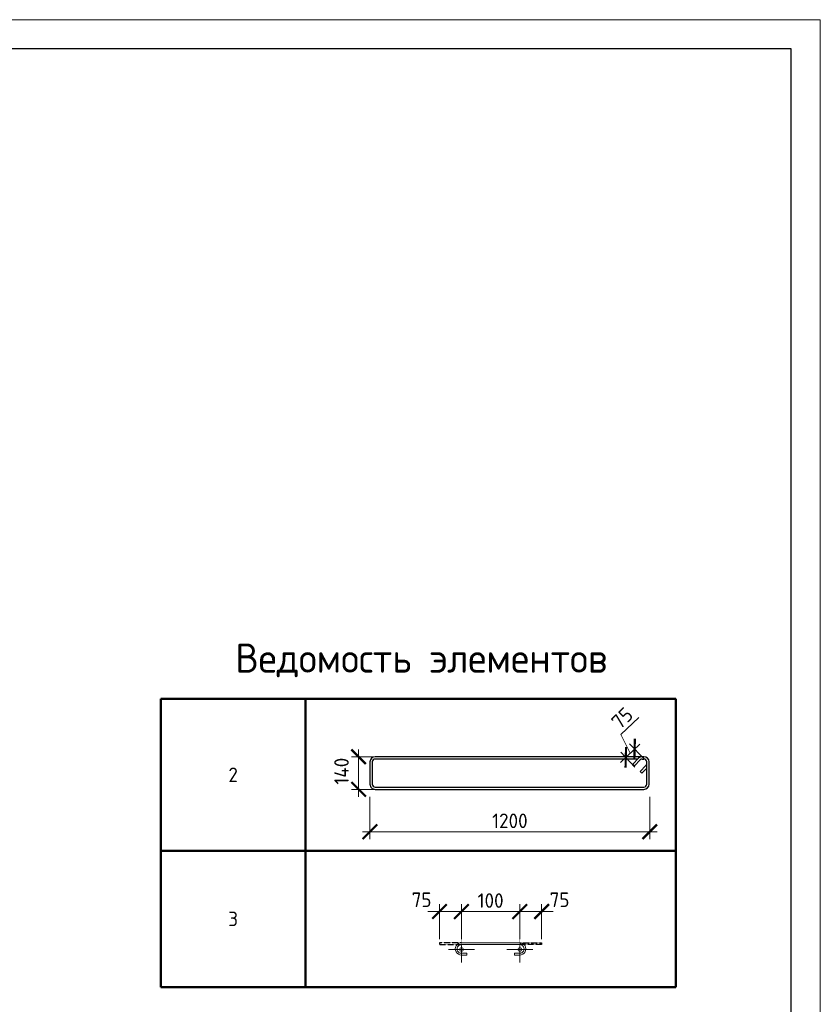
# Model space of a CAD drawing. Header units: millimetres. Extents: x 369815 to 1481759, y -423071 to -27917.
# Tile 169 of 256: x 571171 to 584900, y -384158 to -367266. Entities that reach past the tile are written whole.
import ezdxf

# ---------------------------------------------------------------- set-up
doc = ezdxf.new("R2010")
doc.units = ezdxf.units.MM
doc.linetypes.add('CENTER2', pattern=[28.575, 19.05, -3.175, 3.175, -3.175])
doc.linetypes.add('GOST2.303 4', pattern=[7, 5, -2, 0])
for name, color, linetype, lineweight in [('Арм_шпильки', 143, 'Continuous', 18), ('Выноски', 20, 'Continuous', 20), ('Осевая', 10, 'CENTER2', 20), ('подоснова', 151, 'Continuous', 5), ('поз.', 2, 'Continuous', 25), ('РАЗМЕРЫ', 1, 'Continuous', 9), ('ТОНКИЕ', 7, 'Continuous', 9)]:
    doc.layers.add(name, color=color, linetype=linetype, lineweight=lineweight)
doc.layers.add('ТОЛСТЫЕ_ОСНОВНЫЕ', color=6, linetype='Continuous')
doc.styles.add('GOST 2.304', font='CS_Gost2304.shx')
doc.styles.add('GOST-2.304_Type-B', font='GOST_Common.ttf')
doc.dimstyles.new('мой', dxfattribs={"dimscale": 100, "dimtxt": 2.5, "dimasz": 2.5, "dimexe": 1.25, "dimexo": 0.625, "dimtad": 1, "dimdec": 0, "dimtxsty": 'GOST-2.304_Type-B', "dimblk": 'ARCHTICK', "dimcen": 2.5, "dimdle": 2, "dimaunit": 1, "dimadec": 1, "dimazin": 2, "dimtfac": 1, "dimtdec": 0, "dimtmove": 1, "dimatfit": 3, "dimfxl": 1, "dimtfill": 1, "dimlwd": -1, "dimlwe": -1, "dimarcsym": 0})
doc.dimstyles.new('мой 25', dxfattribs={"dimscale": 100, "dimtxt": 2.5, "dimasz": 2.5, "dimexe": 1.25, "dimexo": 0.625, "dimtad": 1, "dimdec": 0, "dimlfac": 0.5, "dimtxsty": 'GOST-2.304_Type-B', "dimblk": 'ARCHTICK', "dimcen": 2.5, "dimdle": 1.25, "dimaunit": 1, "dimadec": 1, "dimazin": 2, "dimtfac": 1, "dimtdec": 0, "dimtmove": 1, "dimatfit": 3, "dimfxl": 6, "dimfxlon": 1, "dimtfill": 1, "dimlwd": -1, "dimlwe": -1, "dimarcsym": 0})

# ---------------------------------------------------------------- blocks, each defined once
blk = doc.blocks.new('*T1858')
at = {"layer": 'Выноски', "color": 0, "linetype": 'ByBlock', "lineweight": 50, "transparency": 16777216}
for p, q in [((0, 0), (8834, 0)), ((0, 0), (0, -4943)), ((2484, 0), (2484, -4943)), ((8834, 0), (8834, -4943)), ((0, -2606), (8834, -2606)), ((0, -4943), (8834, -4943))]:
    blk.add_line(p, q, dxfattribs=at)
at = {"layer": 'Выноски', "color": 0, "transparency": 16777216, "char_height": 250, "width": 2183.67, "attachment_point": 5, "style": 'GOST-2.304_Type-B'}
for s, insert in [('2', (1242, -1303)), ('3', (1242, -3774))]:
    blk.add_mtext(s, dxfattribs=dict(at, insert=insert))
blk = doc.blocks.new('*U121')
for p, q in [((-8, 0), (-7, 7.2)), ((-7, -7.2), (-8, 0)), ((-7, 7.2), (-4.2, 14)), ((-4.2, 14), (0.2, 19.8)), ((0.2, 19.8), (6, 24.2)), ((6, 24.2), (12.8, 27)), ((12.8, 27), (20, 28)), ((44, 28), (20, 28)), ((20, 20), (44, 20)), ((44, 20), (44, 28)), ((262.7, 28), (286.7, 28)), ((262.7, 20), (262.7, 28)), ((286.7, 20), (262.7, 20)), ((293.9, 27), (286.7, 28)), ((300.7, 24.2), (293.9, 27)), ((306.5, 19.8), (300.7, 24.2)), ((310.9, 14), (306.5, 19.8)), ((313.7, 7.2), (310.9, 14)), ((314.7, 0), (313.7, 7.2)), ((-4.2, -14), (-7, -7.2)), ((0.2, -19.8), (-4.2, -14)), ((6, -24.2), (0.2, -19.8)), ((12.8, -27), (6, -24.2)), ((20, -28), (12.8, -27)), ((20, -28), (286.7, -28)), ((286.7, -28), (293.9, -27)), ((293.9, -27), (300.7, -24.2)), ((300.7, -24.2), (306.5, -19.8)), ((306.5, -19.8), (310.9, -14)), ((310.9, -14), (313.7, -7.2)), ((313.7, -7.2), (314.7, 0))]:
    blk.add_line(p, q)
at = {"color": 0, "linetype": 'ByBlock', "lineweight": -2}
for p, q in [((0, 0), (0.7, 5.2)), ((0.7, 5.2), (2.7, 10)), ((2.7, 10), (5.9, 14.1)), ((5.9, 14.1), (10, 17.3)), ((10, 17.3), (14.8, 19.3)), ((14.8, 19.3), (20, 20)), ((291.8, 19.3), (286.7, 20)), ((296.7, 17.3), (291.8, 19.3)), ((300.8, 14.1), (296.7, 17.3)), ((304, 10), (300.8, 14.1)), ((306, 5.2), (304, 10)), ((306.7, 0), (306, 5.2)), ((0.7, -5.2), (0, 0)), ((2.7, -10), (0.7, -5.2)), ((5.9, -14.1), (2.7, -10)), ((10, -17.3), (5.9, -14.1)), ((14.8, -19.3), (10, -17.3)), ((20, -20), (14.8, -19.3)), ((20, -20), (286.7, -20)), ((286.7, -20), (291.8, -19.3)), ((291.8, -19.3), (296.7, -17.3)), ((296.7, -17.3), (300.8, -14.1)), ((300.8, -14.1), (304, -10)), ((304, -10), (306, -5.2)), ((306, -5.2), (306.7, 0))]:
    blk.add_line(p, q, dxfattribs=at)
at = {"style": 'GOST 2.304', "oblique": 15, "flags": 9}
for tag, p in [('ДИАМЕТР', (117.8, -62.2)), ('ДЛИНА', (118.1, -72.5)), ('ПОЗИЦИЯ', (118, -56.6)), ('КЛАСС', (118, -67.8)), ('МАССА', (118.7, -78.2))]:
    blk.add_attdef(tag, p, '', height=2.5, dxfattribs=at)
blk = doc.blocks.new('_ArchTick')
at = {"color": 0, "linetype": 'ByBlock', "const_width": 0.15}
blk.add_lwpolyline([(-0.5, -0.5), (0.5, 0.5)], dxfattribs=at)
blk = doc.blocks.new('*D1859')
at = {"layer": 'DEFPOINTS', "color": 0, "transparency": 16777216}
for p in [(579746, -382566), (578746, -383103), (579746, -383102)]:
    blk.add_point(p, dxfattribs=at)
at = {"layer": 'РАЗМЕРЫ', "color": 0, "linetype": 'Continuous', "transparency": 16777216}
for p, q in [((578546, -382566), (579946, -382566)), ((578746, -383040), (578746, -382441)), ((579746, -383040), (579746, -382441))]:
    blk.add_line(p, q, dxfattribs=at)
at = {"layer": 'РАЗМЕРЫ', "color": 0, "transparency": 16777216, "xscale": 250, "yscale": 250, "zscale": 250, "rotation": 180}
blk.add_blockref('_ArchTick', (578746, -382566), dxfattribs=at)
at = {"layer": 'РАЗМЕРЫ', "color": 0, "transparency": 16777216, "xscale": 250, "yscale": 250, "zscale": 250}
blk.add_blockref('_ArchTick', (579746, -382566), dxfattribs=at)
at = {"layer": 'РАЗМЕРЫ', "color": 0, "transparency": 16777216, "insert": (579246, -382378), "char_height": 250, "attachment_point": 5, "style": 'GOST-2.304_Type-B', "bg_fill": 3, "box_fill_scale": 1.1, "bg_fill_color": 256, "bg_fill_true_color": 13158600, "bg_fill_transparency": 0}
blk.add_mtext('100', dxfattribs=at)
blk = doc.blocks.new('*D1882')
at = {"layer": 'DEFPOINTS', "color": 0, "transparency": 16777216}
for p in [(578370, -382566), (578370, -383102), (578746, -383103)]:
    blk.add_point(p, dxfattribs=at)
at = {"layer": 'РАЗМЕРЫ', "color": 0, "linetype": 'Continuous', "transparency": 16777216}
for p, q in [((578946, -382566), (578170, -382566)), ((578370, -383040), (578370, -382441)), ((578746, -383040), (578746, -382441))]:
    blk.add_line(p, q, dxfattribs=at)
at = {"layer": 'РАЗМЕРЫ', "color": 0, "transparency": 16777216, "xscale": 250, "yscale": 250, "zscale": 250}
blk.add_blockref('_ArchTick', (578746, -382566), dxfattribs=at)
at = {"layer": 'РАЗМЕРЫ', "color": 0, "transparency": 16777216, "insert": (578063, -382364), "char_height": 250, "attachment_point": 5, "style": 'GOST-2.304_Type-B', "bg_fill": 3, "box_fill_scale": 1.1, "bg_fill_color": 256, "bg_fill_true_color": 13158600, "bg_fill_transparency": 0}
blk.add_mtext('75', dxfattribs=at)
at = {"layer": 'РАЗМЕРЫ', "color": 0, "transparency": 16777216, "xscale": 250, "yscale": 250, "zscale": 250, "rotation": 180}
blk.add_blockref('_ArchTick', (578370, -382566), dxfattribs=at)
blk = doc.blocks.new('*D1883')
at = {"layer": 'DEFPOINTS', "color": 0, "transparency": 16777216}
for p in [(580122, -382566), (579746, -383103), (580122, -383102)]:
    blk.add_point(p, dxfattribs=at)
at = {"layer": 'РАЗМЕРЫ', "color": 0, "linetype": 'Continuous', "transparency": 16777216}
for p, q in [((579546, -382566), (580322, -382566)), ((579746, -383040), (579746, -382441)), ((580122, -383040), (580122, -382441))]:
    blk.add_line(p, q, dxfattribs=at)
at = {"layer": 'РАЗМЕРЫ', "color": 0, "transparency": 16777216, "xscale": 250, "yscale": 250, "zscale": 250, "rotation": 180}
blk.add_blockref('_ArchTick', (579746, -382566), dxfattribs=at)
at = {"layer": 'РАЗМЕРЫ', "color": 0, "transparency": 16777216, "insert": (580429, -382364), "char_height": 250, "attachment_point": 5, "style": 'GOST-2.304_Type-B', "bg_fill": 3, "box_fill_scale": 1.1, "bg_fill_color": 256, "bg_fill_true_color": 13158600, "bg_fill_transparency": 0}
blk.add_mtext('75', dxfattribs=at)
at = {"layer": 'РАЗМЕРЫ', "color": 0, "transparency": 16777216, "xscale": 250, "yscale": 250, "zscale": 250}
blk.add_blockref('_ArchTick', (580122, -382566), dxfattribs=at)
blk = doc.blocks.new('*U122')
at = {"color": 0, "linetype": 'ByBlock', "lineweight": -2}
for p, q in [((108.8, 1198.9), (12.5, 1198.9)), ((-10, 1176.4), (-10, 12.5)), ((-10, 1169.4), (-10, 1176.4)), ((22, 1128), (-3.4, 1153.5)), ((0, 1169.4), (0, 1176.4)), ((3.7, 1160.6), (29.1, 1135.1)), ((108.8, 1188.9), (12.5, 1188.9)), ((53.8, 1159.8), (28.3, 1185.2)), ((38.8, 1188.9), (60.9, 1166.9)), ((60.9, 1166.9), (53.8, 1159.8)), ((121.3, 12.5), (121.3, 1176.4)), ((131.3, 12.5), (131.3, 1176.4)), ((0, 1150.1), (0, 12.5)), ((29.1, 1135.1), (22, 1128)), ((12.5, 0), (108.8, 0)), ((12.5, -10), (108.8, -10))]:
    blk.add_line(p, q, dxfattribs=at)
for centre, radius, start, end in [((12.5, 1176.4), 22.5, 90, 180), ((108.8, 1176.4), 22.5, 0, 90), ((12.5, 1169.4), 22.5, 180, 225), ((12.5, 1176.4), 12.5, 90, 180), ((12.5, 1169.4), 12.5, 180, 225), ((19.5, 1176.4), 12.5, 45, 90), ((108.8, 1176.4), 12.5, 0, 90), ((12.5, 12.5), 22.5, 180, 270), ((12.5, 12.5), 12.5, 180, 270), ((108.8, 12.5), 12.5, 270, 0), ((108.8, 12.5), 22.5, 270, 0)]:
    blk.add_arc(centre, radius, start, end, dxfattribs=at)
at = {"style": 'GOST 2.304', "oblique": 15, "flags": 9}
for tag, p in [('ДИАМЕТР', (-52.8, -63)), ('КЛАСС', (-53, -68.7)), ('ДЛИНА', (-52.5, -73.8)), ('ПОЗИЦИЯ', (-52.3, -58)), ('МАССА', (-52.3, -78.3))]:
    blk.add_attdef(tag, p, '', height=2.5, dxfattribs=at)
blk = doc.blocks.new('*D1851')
at = {"layer": 'DEFPOINTS', "color": 0, "transparency": 16777216}
for p in [(577177, -380243), (581976, -380381), (577177, -381197)]:
    blk.add_point(p, dxfattribs=at)
at = {"layer": 'РАЗМЕРЫ', "color": 0, "linetype": 'Continuous', "transparency": 16777216}
for p, q in [((577177, -380597), (577177, -381322)), ((581976, -380597), (581976, -381322)), ((582101, -381197), (577052, -381197))]:
    blk.add_line(p, q, dxfattribs=at)
at = {"layer": 'РАЗМЕРЫ', "color": 0, "transparency": 16777216, "xscale": 250, "yscale": 250, "zscale": 250, "rotation": 180}
blk.add_blockref('_ArchTick', (577177, -381197), dxfattribs=at)
at = {"layer": 'РАЗМЕРЫ', "color": 0, "transparency": 16777216, "xscale": 250, "yscale": 250, "zscale": 250}
blk.add_blockref('_ArchTick', (581976, -381197), dxfattribs=at)
at = {"layer": 'РАЗМЕРЫ', "color": 0, "transparency": 16777216, "insert": (579577, -381010), "char_height": 250, "attachment_point": 5, "style": 'GOST-2.304_Type-B', "bg_fill": 3, "box_fill_scale": 1.1, "bg_fill_color": 256, "bg_fill_true_color": 13158600, "bg_fill_transparency": 0}
blk.add_mtext('1200', dxfattribs=at)
blk = doc.blocks.new('*D1884')
at = {"layer": 'DEFPOINTS', "color": 0, "transparency": 16777216}
for p in [(576983, -379911), (578492, -379911), (578147, -380471)]:
    blk.add_point(p, dxfattribs=at)
at = {"layer": 'РАЗМЕРЫ', "color": 0, "linetype": 'Continuous', "transparency": 16777216}
for p, q in [((576983, -380596), (576983, -379786)), ((577583, -379911), (576858, -379911)), ((577583, -380471), (576858, -380471))]:
    blk.add_line(p, q, dxfattribs=at)
at = {"layer": 'РАЗМЕРЫ', "color": 0, "transparency": 16777216, "insert": (576690, -380159), "char_height": 250, "attachment_point": 5, "rotation": 90, "style": 'GOST-2.304_Type-B', "bg_fill": 3, "box_fill_scale": 1.1, "bg_fill_color": 256, "bg_fill_true_color": 13158600, "bg_fill_transparency": 0}
blk.add_mtext('140', dxfattribs=at)
at = {"layer": 'РАЗМЕРЫ', "color": 0, "transparency": 16777216, "xscale": 250, "yscale": 250, "zscale": 250}
for p, rotation in [((576983, -379911), 90), ((576983, -380471), 270)]:
    blk.add_blockref('_ArchTick', p, dxfattribs=dict(at, rotation=rotation))
blk = doc.blocks.new('*U78')
at = {"layer": 'ТОЛСТЫЕ_ОСНОВНЫЕ', "color": 6}
blk.add_lwpolyline([(20, 5), (415, 5), (415, 292), (20, 292)], close=True, dxfattribs=at)
at = {"layer": 'ТОНКИЕ'}
blk.add_lwpolyline([(0, 0), (420, 0), (420, 297), (0, 297)], close=True, dxfattribs=at)
blk = doc.blocks.new('*D2346')
at = {"layer": 'DEFPOINTS', "color": 0, "transparency": 16777216}
for p in [(581716, -379778), (581916, -379988), (581765, -380132)]:
    blk.add_point(p, dxfattribs=at)
at = {"layer": 'РАЗМЕРЫ', "color": 0, "linetype": 'Continuous', "transparency": 16777216}
for p, q in [((581478, -379530), (581786, -379238)), ((581640, -379850), (581478, -379530)), ((581474, -380008), (581807, -379692)), ((581873, -379943), (581630, -379687)), ((581722, -380087), (581479, -379831))]:
    blk.add_line(p, q, dxfattribs=at)
at = {"layer": 'РАЗМЕРЫ', "color": 0, "transparency": 16777216, "xscale": 250, "yscale": 250, "zscale": 250}
for p, rotation in [((581565, -379922), 223.5387359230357), ((581716, -379778), 43.53873592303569)]:
    blk.add_blockref('_ArchTick', p, dxfattribs=dict(at, rotation=rotation))
at = {"layer": 'РАЗМЕРЫ', "color": 0, "transparency": 16777216, "insert": (581503, -379248), "char_height": 250, "attachment_point": 5, "rotation": 43.5387, "style": 'GOST-2.304_Type-B', "bg_fill": 3, "box_fill_scale": 1.1, "bg_fill_color": 256, "bg_fill_true_color": 13158600, "bg_fill_transparency": 0}
blk.add_mtext('75', dxfattribs=at)

msp = doc.modelspace()

# ---------------------------------------------------------------- linework, layer by layer
at = {"layer": 'Осевая', "ltscale": 0.1}
for p, q in [((578970.2, -383218.7, 3100), (578521.9, -383218.7, 3100)), ((579970.1, -383218.7, 3100), (579521.8, -383218.7, 3100))]:
    msp.add_line(p, q, dxfattribs=at)

# ---------------------------------------------------------------- block references
msp.add_blockref('*T1858', (573589.3, -378918.1, 3100))
at = {"lineweight": 30, "xscale": 3.959999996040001, "yscale": 3.959999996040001, "zscale": 3.959999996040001, "rotation": 269.9999999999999}
msp.add_blockref('*U122', (577216.9, -379950.8, 3100), dxfattribs=at)
at = {"layer": 'Арм_шпильки', "color": 3, "xscale": 3.75, "yscale": 3.75, "zscale": 3.75, "rotation": 180}
msp.add_blockref('*U121', (579821, -383207.1, 3100), dxfattribs=at)

# ---------------------------------------------------------------- texts
at = {"layer": 'РАЗМЕРЫ', "insert": (578057.6, -378258.2, 3100), "char_height": 500, "attachment_point": 5, "style": 'GOST-2.304_Type-B'}
msp.add_mtext_dynamic_manual_height_columns('{\\C0;Ведомость элементов}', width=15225.227, gutter_width=15, heights=[0], dxfattribs=at)

# ---------------------------------------------------------------- next in the draw order: dimensions: what is measured, and where the dimension line sits
at = {"layer": 'РАЗМЕРЫ', "color": 146, "true_color": 0x006272}
dim = msp.add_linear_dim(base=(577177.3, -381197.4, 3100), p1=(581976.5, -380381, 3100), p2=(577177.3, -380243, 3100), dimstyle='мой 25', override={"dimlfac": 0.25}, dxfattribs=at)
dim.commit()
dim.dimension.update_dxf_attribs({"geometry": '*D1851', "text_midpoint": (579576.9, -381009.9, 3100)})
dim = msp.add_linear_dim(base=(579746, -382565.5, 3100), p1=(578746, -383102.8, 3100), p2=(579746, -383102.1, 3100), text='100', dimstyle='мой', dxfattribs=at)
dim.commit()
dim.dimension.update_dxf_attribs({"geometry": '*D1859', "text_midpoint": (579246, -382378, 3100)})

# ---------------------------------------------------------------- next in the draw order: linework, layer by layer
at = {"layer": 'поз.', "linetype": 'GOST2.303 4', "ltscale": 0.4, "elevation": 3100}
for points in [[(578746, -383102.1), (578370, -383102.1), (578370, -383132.1), (578744.7, -383132.2)], [(579746, -383102.1), (580122, -383102.1), (580122, -383132.1), (579747.3, -383132.2)]]:
    msp.add_lwpolyline(points, dxfattribs=at)

# ---------------------------------------------------------------- next in the draw order: dimensions: what is measured, and where the dimension line sits
at = {"layer": 'РАЗМЕРЫ', "color": 146}
dim = msp.add_linear_dim(base=(576982.7, -379911.2, 3100), p1=(578146.6, -380470.6, 3100), p2=(578492.3, -379911.2, 3100), angle=90, dimstyle='мой 25', override={"dimlfac": 0.25}, dxfattribs=at)
dim.commit()
dim.dimension.update_dxf_attribs({"geometry": '*D1884', "text_midpoint": (576877.5, -380159.4, 3100), "dimtype": 160})

# ---------------------------------------------------------------- next in the draw order: dimensions: what is measured, and where the dimension line sits
dim = msp.add_linear_dim(base=(578370, -382565.5, 3100), p1=(578746, -383102.8, 3100), p2=(578370, -383102.1, 3100), text='75', dimstyle='мой', dxfattribs=at)
dim.commit()
dim.dimension.update_dxf_attribs({"geometry": '*D1882', "text_midpoint": (578063.2, -382551.3, 3100), "dimtype": 160})
dim = msp.add_linear_dim(base=(580122, -382565.5, 3100), p1=(579746, -383102.8, 3100), p2=(580122, -383102.1, 3100), angle=180, text='75', dimstyle='мой', dxfattribs=at)
dim.commit()
dim.dimension.update_dxf_attribs({"geometry": '*D1883', "text_midpoint": (580428.8, -382551.3, 3100), "dimtype": 160})

# ---------------------------------------------------------------- next in the draw order: linework, layer by layer
at = {"layer": 'Осевая', "ltscale": 0.1}
for p, q in [((578746, -382994.5, 3100), (578746, -383442.8, 3100)), ((579746, -382994.5, 3100), (579746, -383442.8, 3100))]:
    msp.add_line(p, q, dxfattribs=at)
at = {"layer": 'подоснова'}
for centre in [(578746, -383218.7, 3100), (579746, -383218.7, 3100)]:
    msp.add_circle(centre, 32, dxfattribs=at)

# ---------------------------------------------------------------- next in the draw order: block references
at = {"xscale": 100, "yscale": 100, "zscale": 100}
msp.add_blockref('*U78', (542900.4, -396966.1, 3100), dxfattribs=at)

# ---------------------------------------------------------------- next in the draw order: dimensions: what is measured, and where the dimension line sits
at = {"layer": 'РАЗМЕРЫ', "color": 146, "true_color": 0x006272}
dim = msp.add_aligned_dim(p1=(581764.7, -380132.5), p2=(581916.3, -379988.4), distance=290.3, text='75', dimstyle='мой 25', override={"dimlfac": 0.25}, dxfattribs=at)
dim.commit()
dim.dimension.update_dxf_attribs({"geometry": '*D2346', "text_midpoint": (581394.6, -379350.8)})

doc.saveas('drawing.dxf')
